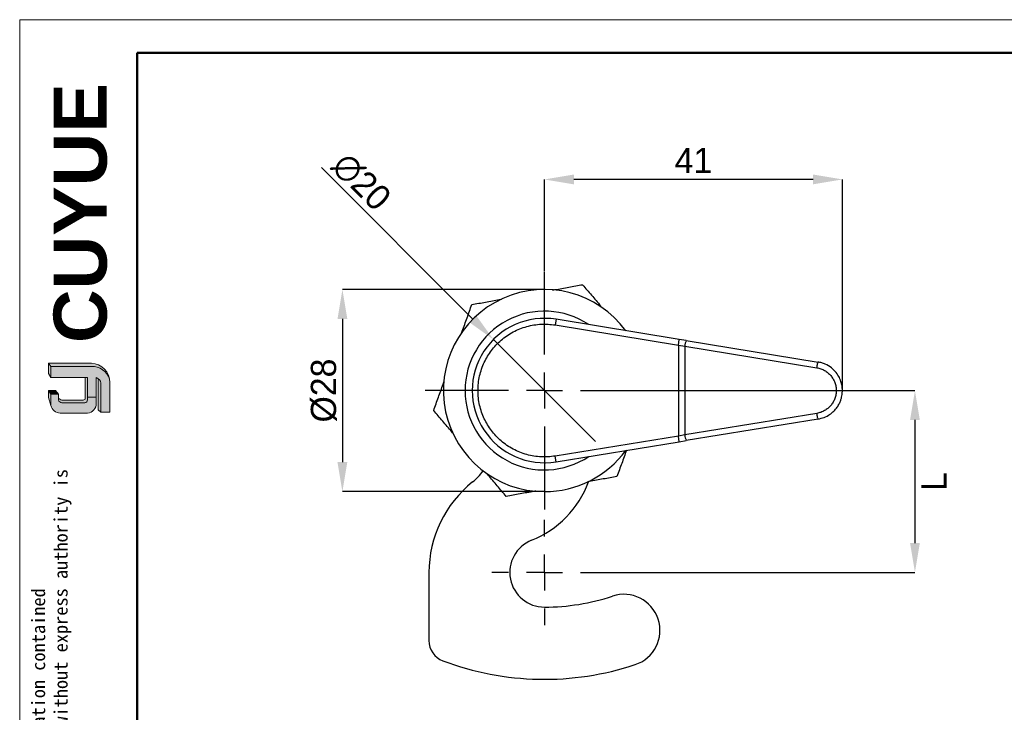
# Model space of a CAD drawing. Header units: millimetres. Extents: x 2370 to 2643, y 1245 to 1437.
# Tile 7 of 8: x 2370 to 2507, y 1341 to 1437. Entities that reach past the tile are written whole.
import ezdxf

# ---------------------------------------------------------------- set-up
doc = ezdxf.new("R2010")
doc.units = ezdxf.units.MM
doc.linetypes.add('CENTERX2', pattern=[20.319999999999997, 12.7, -2.54, 2.54, -2.54])
for name, color, linetype, lineweight in [('0007', 7, 'Continuous', 5), ('实线层', 7, 'Continuous', 25), ('尺寸线层', 3, 'Continuous', 18), ('粗实线层', 7, 'Continuous', 50), ('细实线层', 3, 'Continuous', 18)]:
    doc.layers.add(name, color=color, linetype=linetype, lineweight=lineweight)
for name, color, linetype in [('1轮廓实线层', 7, 'Continuous'), ('2细线层', 3, 'Continuous'), ('3中心线层', 1, 'CENTERX2')]:
    doc.layers.add(name, color=color, linetype=linetype)
doc.styles.add('ARIAL', font='arial.ttf')
doc.styles.add('SLDTEXTSTYLE1', font='txt')
doc.styles.get("Standard").update_dxf_attribs({"font": 'arial.ttf'})
doc.dimstyles.new('SLDDIMSTYLE1', dxfattribs={"dimtxt": 3.5, "dimasz": 4.08, "dimexe": 0, "dimexo": 0.0625, "dimgap": 0.875, "dimtad": 2, "dimdec": 0, "dimrnd": 1e-09, "dimzin": 4, "dimdsep": 46, "dimtxsty": 'SLDTEXTSTYLE1', "dimsah": 1, "dimcen": 0.09, "dimadec": 0, "dimazin": 1, "dimtfac": 1, "dimtofl": 0, "dimtmove": 0, "dimatfit": 3, "dimfxl": 0, "dimfrac": 2, "dimtolj": 1, "dimtzin": 12, "dimarcsym": 0})
doc.dimstyles.new('SLDDIMSTYLE2', dxfattribs={"dimtxt": 3.5, "dimasz": 4.08, "dimexe": 0, "dimexo": 0.0625, "dimgap": 0.875, "dimtad": 2, "dimdec": 0, "dimrnd": 1e-09, "dimzin": 4, "dimdsep": 46, "dimtxsty": 'SLDTEXTSTYLE1', "dimblk1": 'NONE', "dimsah": 1, "dimcen": 0, "dimadec": 0, "dimazin": 1, "dimtfac": 1, "dimtmove": 0, "dimatfit": 3, "dimldrblk": 'NONE', "dimfxl": 0, "dimfrac": 2, "dimtolj": 1, "dimtzin": 12, "dimarcsym": 0})
doc.dimstyles.new('SLDDIMSTYLE3', dxfattribs={"dimtxt": 3.5, "dimasz": 4.08, "dimexe": 0, "dimexo": 0.0625, "dimgap": 0.875, "dimtad": 2, "dimdec": 0, "dimrnd": 1e-09, "dimzin": 12, "dimdsep": 46, "dimtxsty": 'SLDTEXTSTYLE1', "dimsah": 1, "dimcen": 0.09, "dimadec": 0, "dimazin": 3, "dimtfac": 1, "dimtofl": 0, "dimtmove": 0, "dimatfit": 3, "dimfxl": 0, "dimfrac": 2, "dimtolj": 1, "dimtzin": 12, "dimarcsym": 0})

# ---------------------------------------------------------------- blocks, each defined once
blk = doc.blocks.new('*D27')
at = {"layer": '2细线层', "color": 0, "lineweight": -2}
for p, q in [((2442.990492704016, 1402.475844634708), (2442.990492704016, 1415.15778106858)), ((2480.210492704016, 1415.15778106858), (2447.070492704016, 1415.15778106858)), ((2484.290492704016, 1385.975844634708), (2484.290492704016, 1415.15778106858))]:
    blk.add_line(p, q, dxfattribs=at)
at = {"layer": '2细线层', "color": 0}
for points in [[(2447.070492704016, 1415.83778106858), (2447.070492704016, 1414.47778106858), (2442.990492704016, 1415.15778106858)], [(2480.210492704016, 1415.83778106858), (2480.210492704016, 1414.47778106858), (2484.290492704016, 1415.15778106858)]]:
    blk.add_solid(points, dxfattribs=at)
at = {"layer": 'Defpoints', "color": 0}
for p in [(2442.990492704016, 1415.15778106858), (2442.990492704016, 1402.413344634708), (2484.290492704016, 1385.913344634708)]:
    blk.add_point(p, dxfattribs=at)
at = {"layer": '2细线层', "color": 0, "insert": (2463.640492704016, 1419.53278106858), "char_height": 3.5, "attachment_point": 2, "style": 'SLDTEXTSTYLE1'}
blk.add_mtext('\\A1;41', dxfattribs=at)
blk = doc.blocks.new('*D28')
at = {"layer": '2细线层', "color": 0, "lineweight": -2}
for p, q in [((2442.927992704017, 1399.913344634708), (2415.001949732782, 1399.913344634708)), ((2415.001949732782, 1395.833344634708), (2415.001949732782, 1375.993344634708)), ((2442.927992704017, 1371.913344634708), (2415.001949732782, 1371.913344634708))]:
    blk.add_line(p, q, dxfattribs=at)
at = {"layer": '2细线层', "color": 0}
for points in [[(2414.321949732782, 1395.833344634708), (2415.681949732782, 1395.833344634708), (2415.001949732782, 1399.913344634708)], [(2414.321949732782, 1375.993344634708), (2415.681949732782, 1375.993344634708), (2415.001949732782, 1371.913344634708)]]:
    blk.add_solid(points, dxfattribs=at)
at = {"layer": 'Defpoints', "color": 0}
for p in [(2442.990492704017, 1399.913344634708), (2415.001949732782, 1371.913344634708), (2442.990492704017, 1371.913344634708)]:
    blk.add_point(p, dxfattribs=at)
at = {"layer": '2细线层', "color": 0, "insert": (2410.626949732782, 1385.913344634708), "char_height": 3.5, "attachment_point": 2, "rotation": 90, "style": 'SLDTEXTSTYLE1'}
blk.add_mtext('\\A1;%%c28', dxfattribs=at)
blk = doc.blocks.new('*D29')
at = {"layer": '2细线层', "color": 0, "lineweight": -2}
for p, q in [((2412.11447342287, 1416.789363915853), (2433.034429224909, 1395.869408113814)), ((2450.061560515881, 1378.842276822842), (2435.91942489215, 1392.984412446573))]:
    blk.add_line(p, q, dxfattribs=at)
at = {"layer": '2细线层', "color": 0}
blk.add_solid([(2433.515261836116, 1396.350240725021), (2432.553596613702, 1395.388575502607), (2435.91942489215, 1392.984412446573)], dxfattribs=at)
at = {"layer": 'Defpoints', "color": 0}
for p in [(2435.91942489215, 1392.984412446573), (2450.061560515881, 1378.842276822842)]:
    blk.add_point(p, dxfattribs=at)
at = {"layer": '2细线层', "color": 0, "insert": (2415.826784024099, 1419.264237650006), "char_height": 3.5, "attachment_point": 1, "rotation": 315.0000000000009, "style": 'SLDTEXTSTYLE1'}
blk.add_mtext('\\A1;∅20', dxfattribs=at)
blk = doc.blocks.new('_None')
blk = doc.blocks.new('*D30')
at = {"layer": '2细线层', "color": 0, "lineweight": -2}
for p, q in [((2459.552992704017, 1385.913344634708), (2494.323936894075, 1385.913344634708)), ((2494.323936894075, 1381.833344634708), (2494.323936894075, 1364.793344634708)), ((2450.352992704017, 1360.713344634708), (2494.323936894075, 1360.713344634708))]:
    blk.add_line(p, q, dxfattribs=at)
at = {"layer": '2细线层', "color": 0}
for points in [[(2493.643936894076, 1381.833344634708), (2495.003936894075, 1381.833344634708), (2494.323936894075, 1385.913344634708)], [(2493.643936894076, 1364.793344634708), (2495.003936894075, 1364.793344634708), (2494.323936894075, 1360.713344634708)]]:
    blk.add_solid(points, dxfattribs=at)
at = {"layer": 'Defpoints', "color": 0}
for p in [(2459.490492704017, 1385.913344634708), (2450.290492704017, 1360.713344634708), (2494.323936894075, 1360.713344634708)]:
    blk.add_point(p, dxfattribs=at)
at = {"layer": '2细线层', "color": 0, "insert": (2495.198936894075, 1373.313344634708), "char_height": 3.5, "attachment_point": 2, "rotation": 90, "style": 'SLDTEXTSTYLE1'}
blk.add_mtext('\\A1;L', dxfattribs=at)
blk = doc.blocks.new('SW_CENTERMARKSYMBOL_0')
at = {"layer": '3中心线层', "color": 0}
for p, q in [((0, 5.000000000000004), (0, 16.50000000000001)), ((0, 0), (0, 2.500000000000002)), ((-5.000000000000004, 0), (-16.5, 0)), ((0, 0), (-2.500000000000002, 0)), ((0, 0), (0, -2.500000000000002)), ((0, 0), (2.500000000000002, 0)), ((5.000000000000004, 0), (16.5, 0)), ((0, -4.999999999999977), (0, -16.49999999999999))]:
    blk.add_line(p, q, dxfattribs=at)
blk = doc.blocks.new('SW_CENTERMARKSYMBOL_1')
at = {"layer": '3中心线层', "color": 0}
for p, q in [((0, 5.000000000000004), (0, 16.50000000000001)), ((0, 0), (0, 2.500000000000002)), ((-5.000000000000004, 0), (-16.5, 0)), ((0, 0), (-2.500000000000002, 0)), ((0, 0), (0, -2.500000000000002)), ((0, 0), (2.500000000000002, 0)), ((5.000000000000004, 0), (16.5, 0)), ((0, -4.999999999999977), (0, -16.49999999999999))]:
    blk.add_line(p, q, dxfattribs=at)
blk = doc.blocks.new('SW_CENTERMARKSYMBOL_2')
at = {"layer": '3中心线层', "color": 0}
for p, q in [((0, 5.000000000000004), (0, 7.29999999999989)), ((0, 0), (0, 2.500000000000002)), ((-5.000000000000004, 0), (-7.299999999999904, 0)), ((0, 0), (-2.500000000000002, 0)), ((0, 0), (0, -2.500000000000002)), ((0, 0), (2.500000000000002, 0)), ((5.000000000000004, 0), (7.299999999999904, 0)), ((0, -5.000000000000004), (0, -7.299999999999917))]:
    blk.add_line(p, q, dxfattribs=at)

msp = doc.modelspace()

# ---------------------------------------------------------------- hatches: boundary and pattern name
at = {"layer": '实线层'}
h = msp.add_hatch(color=251, dxfattribs=at)
edge = h.paths.add_edge_path(flags=0)
edge.add_line((2374.273544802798, 1389.690213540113), (2374.592691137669, 1389.239040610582))
edge.add_line((2374.592691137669, 1389.239040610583), (2380.218829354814, 1389.239040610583))
edge.add_arc((2380.318146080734, 1386.692686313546), 2.548290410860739, 18.258457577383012, 92.23360366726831, ccw=False)
edge.add_arc((2380.15008945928, 1387.0688511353), 2.622263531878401, 9.265836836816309, 88.49787900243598)
edge.add_line((2380.218829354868, 1389.690213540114), (2374.273544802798, 1389.690213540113))
h = msp.add_hatch(color=254, dxfattribs=at)
h.paths.add_polyline_path([(2374.273544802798, 1384.965979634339), (2374.592691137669, 1383.819891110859), (2374.592691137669, 1385.395693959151), (2374.273544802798, 1385.937649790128)], flags=0)
h.paths.add_polyline_path([(2374.592691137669, 1387.703864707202), (2374.592691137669, 1389.239040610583), (2374.273544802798, 1389.690213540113), (2374.273544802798, 1388.269761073)], flags=0)
h = msp.add_hatch(color=251, dxfattribs=at)
edge = h.paths.add_edge_path(flags=0)
edge.add_line((2379.088278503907, 1384.592188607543), (2376.153541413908, 1384.592188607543))
edge.add_arc((2376.152494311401, 1385.093679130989), 0.5014916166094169, 193.8962338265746, 270.1196323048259, ccw=False)
edge.add_line((2375.665680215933, 1384.973238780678), (2375.665680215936, 1384.611584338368))
edge.add_arc((2376.152494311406, 1384.732024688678), 0.5014916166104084, 193.8962338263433, 270.1196323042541)
edge.add_line((2376.153541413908, 1384.230534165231), (2379.306465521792, 1384.230534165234))
edge.add_arc((2379.321274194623, 1384.592897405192), 0.3626657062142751, 267.659799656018, 364.9883187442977)
edge.add_line((2379.682566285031, 1384.624432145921), (2379.682566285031, 1387.703864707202))
edge.add_line((2379.682566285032, 1387.703864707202), (2379.377271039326, 1387.703864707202))
edge.add_line((2379.377271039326, 1387.703864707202), (2379.377271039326, 1384.823644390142))
edge.add_arc((2379.097249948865, 1384.877130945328), 0.2850835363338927, 268.1966309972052, 349.18624476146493, ccw=False)
h = msp.add_hatch(color=251, dxfattribs=at)
edge = h.paths.add_edge_path(flags=0)
edge.add_line((2381.186090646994, 1383.256238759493), (2381.541338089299, 1382.933443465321))
edge.add_line((2381.541338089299, 1382.933443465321), (2381.541338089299, 1386.938172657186))
edge.add_arc((2380.589668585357, 1386.791450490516), 0.9629134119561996, 8.764480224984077, 53.88699480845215)
edge.add_line((2381.157190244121, 1387.569345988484), (2381.186090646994, 1383.256238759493))
msp.add_hatch(color=251, dxfattribs=at).paths.add_polyline_path([(2375.665680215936, 1385.395693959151), (2375.25388774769, 1385.937649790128), (2374.273544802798, 1385.937649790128), (2374.592691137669, 1385.395693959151)], flags=0)
h = msp.add_hatch(color=30, dxfattribs=at)
edge = h.paths.add_edge_path(flags=0)
edge.add_arc((2376.152494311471, 1384.732024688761), 0.5014916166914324, 193.8962338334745, 270.11963231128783, ccw=False)
edge.add_line((2375.665680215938, 1384.611584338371), (2375.665680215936, 1385.395693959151))
edge.add_line((2375.665680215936, 1385.395693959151), (2374.592691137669, 1385.395693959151))
edge.add_line((2374.592691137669, 1385.395693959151), (2374.592691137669, 1383.819891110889))
edge.add_arc((2376.072603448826, 1384.313645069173), 1.560106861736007, 198.4506221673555, 263.4013944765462)
edge.add_line((2375.893326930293, 1382.76387303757), (2379.68256628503, 1382.763873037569))
edge.add_arc((2379.558202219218, 1384.09881104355), 1.340718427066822, 275.3223660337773, 362.7233690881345)
edge.add_line((2380.897406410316, 1384.162513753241), (2380.897406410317, 1385.002619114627))
edge.add_line((2380.897406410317, 1385.002619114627), (2379.682566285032, 1385.002619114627))
edge.add_line((2379.682566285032, 1385.002619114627), (2379.682566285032, 1384.624432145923))
edge.add_arc((2379.321274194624, 1384.592897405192), 0.3626657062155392, -92.34020034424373, 4.988318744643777, ccw=False)
edge.add_line((2379.30646552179, 1384.230534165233), (2376.153541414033, 1384.230534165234))
at = {"layer": '尺寸线层'}
h = msp.add_hatch(color=179, dxfattribs=at)
edge = h.paths.add_edge_path(flags=0)
edge.add_line((2380.218829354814, 1389.239040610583), (2374.592691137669, 1389.239040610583))
edge.add_line((2374.592691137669, 1389.239040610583), (2374.592691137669, 1387.703864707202))
edge.add_line((2374.592691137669, 1387.703864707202), (2379.682566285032, 1387.703864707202))
edge.add_line((2379.682566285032, 1387.703864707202), (2379.682566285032, 1385.002619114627))
edge.add_line((2379.682566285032, 1385.002619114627), (2380.897406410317, 1385.002619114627))
edge.add_line((2380.897406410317, 1385.002619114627), (2380.897406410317, 1387.703864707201))
edge.add_arc((2380.589668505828, 1386.791450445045), 0.9629134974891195, 8.764482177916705, 71.36184450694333, ccw=False)
edge.add_line((2381.541338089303, 1386.938172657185), (2381.541338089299, 1382.933443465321))
edge.add_line((2381.541338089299, 1382.933443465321), (2382.771975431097, 1382.933443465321))
edge.add_line((2382.771975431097, 1382.933443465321), (2382.771975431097, 1387.024353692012))
edge.add_arc((2380.150089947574, 1387.068851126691), 2.622263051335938, 359.0276957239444, 369.2658387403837)
edge.add_arc((2380.318146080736, 1386.692686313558), 2.548290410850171, 18.25845757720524, 92.23360366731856)

# ---------------------------------------------------------------- linework, layer by layer
at = {"layer": '0007'}
for p, q in [((2374.273544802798, 1389.690213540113), (2380.218829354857, 1389.690213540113)), ((2374.273544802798, 1388.269761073), (2374.273544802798, 1389.690213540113)), ((2374.592691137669, 1389.239040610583), (2374.273544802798, 1389.690213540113)), ((2374.592691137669, 1389.239040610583), (2380.218829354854, 1389.239040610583)), ((2374.592691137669, 1387.703864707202), (2374.592691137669, 1389.239040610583)), ((2374.592691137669, 1387.703864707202), (2374.273544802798, 1388.269761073)), ((2379.682566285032, 1387.703864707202), (2374.592691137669, 1387.703864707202)), ((2379.377271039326, 1384.823644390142), (2379.377271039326, 1387.703864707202)), ((2379.682566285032, 1384.624432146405), (2379.682566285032, 1387.703864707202)), ((2380.897406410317, 1384.162513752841), (2380.897406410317, 1387.703864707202)), ((2381.186090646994, 1383.256238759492), (2381.157190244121, 1387.569345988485)), ((2381.541338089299, 1382.933443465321), (2381.541338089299, 1386.938172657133)), ((2382.771975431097, 1382.933443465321), (2382.771975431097, 1387.024353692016)), ((2374.273544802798, 1384.965979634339), (2374.273544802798, 1385.937649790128)), ((2375.25388774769, 1385.937649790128), (2374.273544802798, 1385.937649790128)), ((2374.592691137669, 1385.395693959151), (2374.273544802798, 1385.937649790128)), ((2374.592691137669, 1383.819891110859), (2374.273544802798, 1384.965979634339)), ((2374.592691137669, 1383.819891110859), (2374.592691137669, 1385.395693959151)), ((2375.665680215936, 1385.395693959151), (2374.592691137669, 1385.395693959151)), ((2375.665680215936, 1385.395693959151), (2375.25388774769, 1385.937649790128)), ((2375.665680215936, 1384.611584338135), (2375.665680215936, 1385.395693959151)), ((2379.088278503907, 1384.592188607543), (2376.153541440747, 1384.592188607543)), ((2379.682566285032, 1385.002619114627), (2380.897406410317, 1385.002619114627)), ((2379.30646552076, 1384.230534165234), (2376.153541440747, 1384.230534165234)), ((2381.541338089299, 1382.933443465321), (2381.186090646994, 1383.256238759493)), ((2379.682566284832, 1382.763873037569), (2375.893326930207, 1382.763873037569)), ((2382.771975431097, 1382.933443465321), (2381.541338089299, 1382.933443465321))]:
    msp.add_line(p, q, dxfattribs=at)
for centre, radius, start, end in [((2380.150089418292, 1387.068851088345), 2.622263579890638, 359.0276967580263, 88.49787813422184), ((2380.318146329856, 1386.692686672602), 2.548290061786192, 18.24249939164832, 92.23360957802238), ((2380.589668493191, 1386.791450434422), 0.9629135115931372, 8.76448268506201, 71.36184399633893), ((2376.152494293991, 1385.093679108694), 0.5014915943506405, 193.8962318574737, 270.1196373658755), ((2376.152494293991, 1384.732024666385), 0.501491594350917, 193.8962318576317, 270.1196373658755), ((2379.097249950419, 1384.87713094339), 0.285083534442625, 268.1966306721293, 349.1862450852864), ((2379.321274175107, 1384.592897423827), 0.3626657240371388, 267.6598026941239, 4.988315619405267), ((2376.072603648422, 1384.313645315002), 1.560107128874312, 198.4506284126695, 263.4013882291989), ((2379.55820228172, 1384.098810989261), 1.340718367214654, 275.3223635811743, 2.723371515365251)]:
    msp.add_arc(centre, radius, start, end, dxfattribs=at)
at = {"layer": '1轮廓实线层', "linetype": 'Continuous', "lineweight": 25}
for p, q in [((2444.599071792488, 1395.783120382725), (2444.470385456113, 1394.993538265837)), ((2461.671644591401, 1393.000627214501), (2444.599071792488, 1395.783120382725)), ((2444.470385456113, 1394.993538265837), (2461.542958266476, 1392.21104516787)), ((2461.542958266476, 1392.21104516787), (2461.671644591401, 1393.000627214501)), ((2462.63638433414, 1392.843393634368), (2461.67164667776, 1393.000626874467)), ((2462.63638433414, 1392.843393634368), (2480.933805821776, 1389.861274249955)), ((2461.542958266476, 1392.21104516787), (2462.436237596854, 1392.053811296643)), ((2461.542958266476, 1392.21104516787), (2461.542958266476, 1379.615644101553)), ((2462.436237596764, 1392.053811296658), (2480.733775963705, 1389.071672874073)), ((2462.436237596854, 1392.05381129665), (2462.436237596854, 1379.772877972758)), ((2480.920357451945, 1389.840519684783), (2480.933805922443, 1389.861274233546)), ((2480.733775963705, 1382.755016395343), (2462.436237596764, 1379.772877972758)), ((2480.933801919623, 1381.965414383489), (2462.63638433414, 1378.98329563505)), ((2480.933802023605, 1381.965414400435), (2480.920293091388, 1381.986262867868)), ((2461.542958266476, 1379.615644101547), (2444.47038546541, 1376.833150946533)), ((2462.436237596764, 1379.772877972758), (2461.542958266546, 1379.615644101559)), ((2461.67164667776, 1378.82606239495), (2461.542960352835, 1379.615644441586)), ((2444.599071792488, 1376.043568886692), (2461.67164667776, 1378.82606239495)), ((2461.67164667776, 1378.82606239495), (2462.63638433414, 1378.98329563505)), ((2444.599071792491, 1376.043568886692), (2444.470385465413, 1376.833150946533)), ((2426.990492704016, 1360.713344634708), (2426.990492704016, 1351.272328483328))]:
    msp.add_line(p, q, dxfattribs=at)
for centre, radius, start, end in [((2442.990492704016, 1385.913344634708), 14.00000000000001, 36.32799558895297, 270), ((2442.990492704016, 1385.913344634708), 11.00000000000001, 56.12332685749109, 180), ((2442.990492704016, 1385.913344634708), 10.00000000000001, 80.74330418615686, 279.2566958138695), ((2464.802748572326, 1391.87409110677), 2.373327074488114, 155.8946896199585, 175.6571133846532), ((2442.990492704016, 1385.913344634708), 11.00000000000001, 180, 303.8766731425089), ((2464.802750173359, 1379.952598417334), 2.37332703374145, 184.3428866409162, 204.1053104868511), ((2442.990492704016, 1385.913344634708), 14, 270, 323.672004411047), ((2428.693649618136, 1378.730011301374), 7.000000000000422, 308.4332063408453, 325.7946931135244), ((2442.990492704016, 1360.713344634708), 16.0000000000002, 128.4332063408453, 180), ((2435.986347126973, 1378.159889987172), 13.99999999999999, 291.8736437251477, 339.5815250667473), ((2442.990492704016, 1360.713344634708), 4.800000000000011, 111.8736437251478, 270), ((2442.990492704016, 1385.913344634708), 30, 270, 288.3176984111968), ((2453.990492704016, 1352.686849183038), 4.999999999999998, 288.317698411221, 108.3176984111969), ((2429.990492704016, 1351.272328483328), 3, 180, 249.4300079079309), ((2442.990492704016, 1385.913344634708), 40.00000000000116, 249.4300079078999, 288.3176984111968)]:
    msp.add_arc(centre, radius, start, end, dxfattribs=at)
for points, knots in [([(2444.128722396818, 1399.832675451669), (2444.233851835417, 1399.851523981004), (2444.98322806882, 1399.985878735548), (2446.369431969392, 1400.234409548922), (2447.643112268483, 1400.462766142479), (2448.279981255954, 1400.576949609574)], [0, 0, 0, 0, 0.07543290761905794, 0.5376955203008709, 1, 1, 1, 1]), ([(2448.279981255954, 1400.576949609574), (2448.69388458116, 1400.086545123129), (2449.521654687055, 1399.105779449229), (2450.415238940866, 1398.047035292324), (2450.894987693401, 1397.478615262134), (2450.956063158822, 1397.406251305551)], [0, 0, 0, 0, 0.4660315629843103, 0.932021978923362, 1, 1, 1, 1]), ([(2432.936182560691, 1397.825978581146), (2433.567833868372, 1397.93922657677), (2434.831080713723, 1398.165712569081), (2436.202876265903, 1398.411660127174), (2436.943144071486, 1398.54438184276), (2437.044467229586, 1398.562547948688)], [0, 0, 0, 0, 0.463289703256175, 0.9265385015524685, 1, 1, 1, 1]), ([(2431.510279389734, 1393.873066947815), (2431.544798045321, 1393.968760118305), (2431.80140652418, 1394.680134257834), (2432.277554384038, 1396.000118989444), (2432.716633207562, 1397.217340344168), (2432.936182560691, 1397.825978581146)], [0, 0, 0, 0, 0.07210638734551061, 0.5360321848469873, 1, 1, 1, 1]), ([(2444.47038546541, 1376.833150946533), (2444.150520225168, 1376.79087511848), (2443.510701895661, 1376.706311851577), (2442.527874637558, 1376.708669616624), (2441.538125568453, 1376.80943296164), (2440.547340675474, 1377.024561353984), (2439.580500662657, 1377.347794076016), (2438.653621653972, 1377.778529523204), (2437.781780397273, 1378.306789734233), (2436.984823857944, 1378.920325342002), (2436.266100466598, 1379.608526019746), (2435.638158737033, 1380.355046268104), (2435.096405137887, 1381.155824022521), (2434.639450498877, 1382.012598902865), (2434.269965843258, 1382.925109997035), (2433.996399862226, 1383.892745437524), (2433.827928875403, 1384.892688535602), (2433.771778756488, 1385.913170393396), (2433.827912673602, 1386.933824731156), (2433.996322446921, 1387.933600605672), (2434.26990601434, 1388.901409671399), (2434.639302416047, 1389.81377283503), (2435.096314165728, 1390.670715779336), (2435.637948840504, 1391.47136541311), (2436.265980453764, 1392.21803253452), (2436.984559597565, 1392.906136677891), (2437.78163379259, 1393.519802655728), (2438.653314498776, 1394.047996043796), (2439.580337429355, 1394.478826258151), (2440.546998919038, 1394.802033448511), (2441.537945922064, 1395.017232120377), (2442.527606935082, 1395.117997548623), (2443.510614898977, 1395.120427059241), (2444.150432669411, 1395.035838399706), (2444.470385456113, 1394.993538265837)], [0, 0, 0, 0, 0.03035251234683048, 0.06071336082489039, 0.09228911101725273, 0.1238817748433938, 0.1559768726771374, 0.1880884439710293, 0.2199219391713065, 0.2517717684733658, 0.2825996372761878, 0.3134440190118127, 0.3434508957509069, 0.3734740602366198, 0.4047130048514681, 0.4359686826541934, 0.4679761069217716, 0.4999999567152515, 0.5320073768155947, 0.5640312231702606, 0.5952701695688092, 0.6265258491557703, 0.6565327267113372, 0.6865558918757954, 0.7173837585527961, 0.7482281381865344, 0.7800616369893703, 0.8119114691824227, 0.8440065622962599, 0.876118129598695, 0.9076938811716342, 0.9392865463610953, 0.969639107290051, 1, 1, 1, 1]), ([(2480.733775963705, 1389.071672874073), (2480.751761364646, 1389.176232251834), (2480.787732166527, 1389.385351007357), (2480.846693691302, 1389.645849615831), (2480.894485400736, 1389.812486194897), (2480.913121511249, 1389.832679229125), (2480.920357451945, 1389.840519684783)], [0, 0, 0, 0, 0.2751241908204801, 0.5502483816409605, 0.8253725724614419, 1, 1, 1, 1]), ([(2480.733775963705, 1389.071672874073), (2480.917621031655, 1389.032169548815), (2481.285583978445, 1388.95310427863), (2481.799721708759, 1388.712985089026), (2482.267581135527, 1388.394696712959), (2482.669789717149, 1387.995923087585), (2482.99802295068, 1387.534670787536), (2483.23793262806, 1387.022425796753), (2483.386630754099, 1386.476712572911), (2483.435222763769, 1385.913476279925), (2483.386646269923, 1385.350063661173), (2483.238024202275, 1384.8045141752), (2482.998070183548, 1384.2920993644), (2482.669964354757, 1383.83097480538), (2482.26765883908, 1383.432050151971), (2481.799888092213, 1383.113816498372), (2481.28565611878, 1382.873533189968), (2480.917704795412, 1382.79451528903), (2480.733775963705, 1382.755016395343)], [0, 0, 0, 0, 0.06258676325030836, 0.1252664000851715, 0.187814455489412, 0.2504546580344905, 0.3128877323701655, 0.3753276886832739, 0.4376512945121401, 0.5000052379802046, 0.5622980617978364, 0.6246820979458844, 0.6870611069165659, 0.7495544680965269, 0.8121339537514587, 0.8747423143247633, 0.9373870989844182, 1, 1, 1, 1]), ([(2480.855978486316, 1381.961762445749), (2481.160626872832, 1382.027005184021), (2481.742297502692, 1382.151574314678), (2482.495775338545, 1382.559051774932), (2483.090006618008, 1383.042345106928), (2483.531388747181, 1383.56223179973), (2483.840368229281, 1384.071674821), (2484.042277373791, 1384.540196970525), (2484.168014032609, 1384.961310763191), (2484.247816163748, 1385.379094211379), (2484.286416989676, 1385.847891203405), (2484.260514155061, 1386.406462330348), (2484.133075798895, 1387.04422336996), (2483.86440325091, 1387.735413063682), (2483.417256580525, 1388.437673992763), (2482.764596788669, 1389.091244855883), (2482.056046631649, 1389.517710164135), (2481.398440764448, 1389.763661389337), (2481.03922504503, 1389.830719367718), (2480.855985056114, 1389.864926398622)], [0, 0, 0, 0, 0.08191914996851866, 0.1564097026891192, 0.2234738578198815, 0.283089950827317, 0.3352423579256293, 0.3799156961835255, 0.4170986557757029, 0.450757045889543, 0.4917388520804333, 0.5406522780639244, 0.597485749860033, 0.6622231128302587, 0.7348428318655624, 0.8153220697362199, 0.9036323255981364, 0.9508417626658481, 1, 1, 1, 1]), ([(2427.646694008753, 1383.16237360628), (2427.864443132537, 1383.766021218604), (2428.299922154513, 1384.973263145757), (2428.775201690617, 1386.290840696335), (2429.032780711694, 1387.004905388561), (2429.070092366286, 1387.108341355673)], [0, 0, 0, 0, 0.4609804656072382, 0.9219202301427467, 1, 1, 1, 1]), ([(2430.344512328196, 1379.96592137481), (2430.283084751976, 1380.038702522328), (2429.79951228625, 1380.611652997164), (2428.898625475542, 1381.679049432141), (2428.064017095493, 1382.667917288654), (2427.646694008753, 1383.16237360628)], [0, 0, 0, 0, 0.06781915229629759, 0.5338884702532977, 1, 1, 1, 1]), ([(2480.920293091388, 1381.986262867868), (2480.913075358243, 1381.994089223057), (2480.894456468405, 1382.014278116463), (2480.846690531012, 1382.180848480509), (2480.787731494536, 1382.44133581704), (2480.751761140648, 1382.650456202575), (2480.733775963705, 1382.755016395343)], [0, 0, 0, 0, 0.1742521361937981, 0.4495014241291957, 0.7247507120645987, 1, 1, 1, 1]), ([(2454.355280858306, 1377.633638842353), (2454.137926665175, 1377.031086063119), (2453.699227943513, 1375.814918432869), (2453.264263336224, 1374.609102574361), (2453.044802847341, 1374.00071068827)], [0, 0, 0, 0, 0.4954520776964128, 0.9999999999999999, 0.9999999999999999, 0.9999999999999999, 0.9999999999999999]), ([(2437.701004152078, 1371.249739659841), (2437.28710588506, 1371.740138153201), (2436.459345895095, 1372.720891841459), (2435.552281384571, 1373.795607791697), (2435.059013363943, 1374.38004583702), (2434.984436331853, 1374.46840683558)], [0, 0, 0, 0, 0.4591335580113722, 0.9182265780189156, 1, 1, 1, 1]), ([(2453.044802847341, 1374.00071068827), (2452.413140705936, 1373.88746075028), (2451.149872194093, 1373.660970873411), (2449.805572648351, 1373.41995304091), (2449.092877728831, 1373.29217483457), (2449.019089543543, 1373.278945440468)], [0, 0, 0, 0, 0.4727254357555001, 0.9454091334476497, 1, 1, 1, 1]), ([(2441.795202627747, 1371.983783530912), (2441.709101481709, 1371.968346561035), (2440.978778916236, 1371.837407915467), (2439.611575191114, 1371.592283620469), (2438.337880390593, 1371.363924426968), (2437.701004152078, 1371.249739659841)], [0, 0, 0, 0, 0.06263713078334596, 0.5312973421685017, 1, 1, 1, 1])]:
    msp.add_open_spline(points, degree=3, knots=knots, dxfattribs=at)
at = {"layer": '粗实线层'}
msp.add_lwpolyline([(2386.58125629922, 1432.717240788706), (2637.1140329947, 1432.717240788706), (2637.1140329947, 1248.783870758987), (2386.58125629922, 1248.783870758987)], close=True, dxfattribs=at)
at = {"layer": '细实线层'}
msp.add_lwpolyline([(2370.292501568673, 1437.286102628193), (2641.682894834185, 1437.286102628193), (2641.682894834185, 1245.393905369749), (2370.292501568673, 1245.393905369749)], close=True, dxfattribs=at)

# ---------------------------------------------------------------- block references
at = {"layer": '3中心线层'}
for name, p in [('SW_CENTERMARKSYMBOL_0', (2442.990492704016, 1385.913344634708)), ('SW_CENTERMARKSYMBOL_1', (2442.990492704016, 1385.913344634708)), ('SW_CENTERMARKSYMBOL_2', (2442.990492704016, 1360.713344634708))]:
    msp.add_blockref(name, p, dxfattribs=at)

# ---------------------------------------------------------------- texts
at = {"layer": '粗实线层', "color": 49, "insert": (2374.987102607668, 1392.50147651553), "char_height": 7.359999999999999, "width": 31.10373313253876, "attachment_point": 1, "rotation": 90, "style": 'ARIAL'}
msp.add_mtext('{\\farial|b1|i0|c0|p34;CUYUE}', dxfattribs=at)
at = {"layer": '粗实线层', "color": 3, "insert": (2371.950207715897, 1268.376775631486), "char_height": 1.866467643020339, "width": 109.6550278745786, "attachment_point": 1, "rotation": 90}
msp.add_mtext('{\\fSimHei|b0|i0|c134|p49;We reserve all rights in this document and in the information contained therein,reproduction,use or disclosure to third parties without express authority is strictly forbidden. copyright 2023CUYUE}', dxfattribs=at)

# ---------------------------------------------------------------- dimensions: what is measured, and where the dimension line sits
at = {"layer": '2细线层'}
dim = msp.add_diameter_dim_2p(p1=(2450.061560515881, 1378.842276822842), p2=(2435.91942489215, 1392.984412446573), dimstyle='SLDDIMSTYLE2', dxfattribs=at)
dim.commit()
dim.dimension.update_dxf_attribs({"geometry": '*D29', "text_midpoint": (2415.001949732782, 1413.901887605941), "dimtype": 163})
dim = msp.add_linear_dim(base=(2442.990492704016, 1415.15778106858), p1=(2484.290492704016, 1385.913344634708), p2=(2442.990492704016, 1402.413344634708), dimstyle='SLDDIMSTYLE1', dxfattribs=at)
dim.commit()
dim.dimension.update_dxf_attribs({"geometry": '*D27', "text_midpoint": (2463.640492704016, 1415.15778106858), "dimtype": 160})
for base, p1, p2, text, dimstyle, picture, middle in [((2415.001949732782, 1371.913344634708), (2442.990492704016, 1399.913344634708), (2442.990492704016, 1371.913344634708), '%%c<>', 'SLDDIMSTYLE1', '*D28', (2415.001949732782, 1385.913344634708)), ((2494.323936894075, 1360.713344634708), (2459.490492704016, 1385.913344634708), (2450.290492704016, 1360.713344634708), 'L', 'SLDDIMSTYLE3', '*D30', (2494.323936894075, 1373.313344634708))]:
    dim = msp.add_linear_dim(base=base, p1=p1, p2=p2, angle=90, text=text, dimstyle=dimstyle, dxfattribs=at)
    dim.commit()
    dim.dimension.update_dxf_attribs({"geometry": picture, "text_midpoint": middle, "dimtype": 160})

doc.saveas('drawing.dxf')
